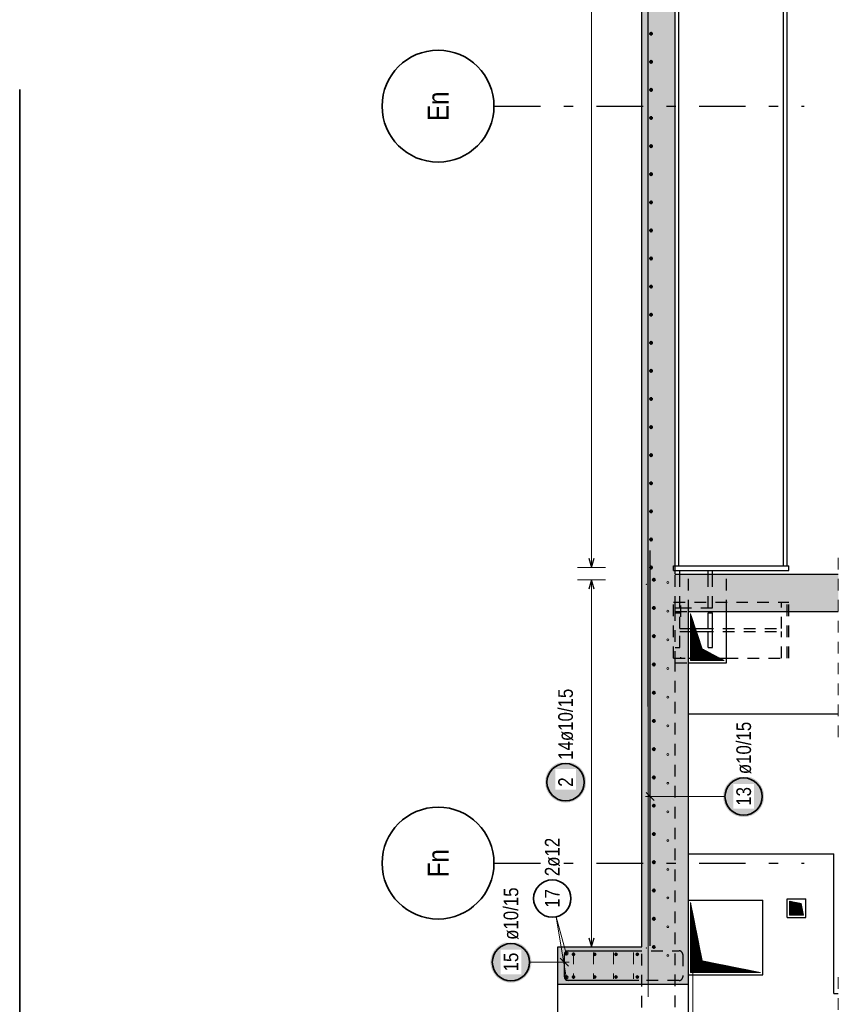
# Model space of a CAD drawing. Header units: millimetres. Extents: x 0 to 61.4, y -43.3 to 42.
# Tile 19 of 21: x 31 to 39.8, y 10.4 to 20.9. Entities that reach past the tile are written whole.
import ezdxf
from ezdxf.enums import TextEntityAlignment as Align

# ---------------------------------------------------------------- set-up
doc = ezdxf.new("R2010")
doc.units = ezdxf.units.MM
doc.linetypes.add('DASHDOTX2', pattern=[2, 1, -0.5, 0, -0.5])
doc.linetypes.add('HIDDEN', pattern=[0.375, 0.25, -0.125])
for name, color, linetype, lineweight in [('Achsen', 7, 'Continuous', 20), ('Geschnittene Kanten', 7, 'Continuous', 20), ('nplo Bewehrung', 7, 'Continuous', 20), ('Schraffuren', 7, 'Continuous', 20)]:
    doc.layers.add(name, color=color, linetype=linetype, lineweight=lineweight)
doc.styles.add('Arial Narrow', font='ARIALN.TTF')
pattern_1 = [(45, (0, 0), (-0.00367695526, 0.00367695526), [])]

msp = doc.modelspace()

# ---------------------------------------------------------------- hatches: boundary and pattern name
at = {"lineweight": 25, "true_color": 0xffffff}
for points in [[(39.002, 12.581), (39.002, 12.589), (39.002, 12.596), (39.001, 12.604), (39, 12.612), (38.999, 12.619), (38.998, 12.627), (38.996, 12.634), (38.994, 12.642), (38.992, 12.649), (38.989, 12.656), (38.986, 12.663), (38.983, 12.67), (38.98, 12.677), (38.977, 12.684), (38.973, 12.691), (38.969, 12.698), (38.965, 12.704), (38.96, 12.71), (38.956, 12.716), (38.951, 12.722), (38.946, 12.728), (38.941, 12.734), (38.935, 12.739), (38.93, 12.745), (38.924, 12.75), (38.918, 12.754), (38.912, 12.759), (38.905, 12.763), (38.899, 12.768), (38.892, 12.772), (38.886, 12.775), (38.879, 12.779), (38.872, 12.782), (38.865, 12.785), (38.858, 12.788), (38.85, 12.79), (38.843, 12.792), (38.836, 12.794), (38.828, 12.796), (38.821, 12.798), (38.813, 12.799), (38.805, 12.8), (38.798, 12.8), (38.79, 12.801), (38.782, 12.801), (38.775, 12.801), (38.767, 12.8), (38.759, 12.8), (38.752, 12.799), (38.744, 12.798), (38.737, 12.796), (38.729, 12.794), (38.722, 12.792), (38.714, 12.79), (38.707, 12.788), (38.7, 12.785), (38.693, 12.782), (38.686, 12.779), (38.679, 12.775), (38.672, 12.772), (38.666, 12.768), (38.659, 12.763), (38.653, 12.759), (38.647, 12.754), (38.641, 12.75), (38.635, 12.745), (38.63, 12.739), (38.624, 12.734), (38.619, 12.728), (38.614, 12.722), (38.609, 12.716), (38.604, 12.71), (38.6, 12.704), (38.596, 12.698), (38.592, 12.691), (38.588, 12.684), (38.585, 12.677), (38.581, 12.67), (38.578, 12.663), (38.576, 12.656), (38.573, 12.649), (38.571, 12.642), (38.569, 12.634), (38.567, 12.627), (38.566, 12.619), (38.565, 12.612), (38.564, 12.604), (38.563, 12.596), (38.563, 12.589), (38.562, 12.581), (38.563, 12.573), (38.563, 12.566), (38.564, 12.558), (38.565, 12.55), (38.566, 12.543), (38.567, 12.535), (38.569, 12.528), (38.571, 12.52), (38.573, 12.513), (38.576, 12.506), (38.578, 12.499), (38.581, 12.492), (38.585, 12.485), (38.588, 12.478), (38.592, 12.471), (38.596, 12.464), (38.6, 12.458), (38.604, 12.452), (38.609, 12.446), (38.614, 12.44), (38.619, 12.434), (38.624, 12.428), (38.63, 12.423), (38.635, 12.418), (38.641, 12.412), (38.647, 12.408), (38.653, 12.403), (38.659, 12.399), (38.666, 12.394), (38.672, 12.39), (38.679, 12.387), (38.686, 12.383), (38.693, 12.38), (38.7, 12.377), (38.707, 12.374), (38.714, 12.372), (38.722, 12.37), (38.729, 12.368), (38.737, 12.366), (38.744, 12.364), (38.752, 12.363), (38.759, 12.362), (38.767, 12.362), (38.775, 12.361), (38.782, 12.361), (38.79, 12.361), (38.798, 12.362), (38.805, 12.362), (38.813, 12.363), (38.821, 12.364), (38.828, 12.366), (38.836, 12.368), (38.843, 12.37), (38.85, 12.372), (38.858, 12.374), (38.865, 12.377), (38.872, 12.38), (38.879, 12.383), (38.886, 12.387), (38.892, 12.39), (38.899, 12.394), (38.905, 12.399), (38.912, 12.403), (38.918, 12.408), (38.924, 12.412), (38.93, 12.418), (38.935, 12.423), (38.941, 12.428), (38.946, 12.434), (38.951, 12.44), (38.956, 12.446), (38.96, 12.452), (38.965, 12.458), (38.969, 12.464), (38.973, 12.471), (38.977, 12.478), (38.98, 12.485), (38.983, 12.492), (38.986, 12.499), (38.989, 12.506), (38.992, 12.513), (38.994, 12.52), (38.996, 12.528), (38.998, 12.535), (38.999, 12.543), (39, 12.55), (39.001, 12.558), (39.002, 12.566)], [(36.506, 10.804), (36.506, 10.812), (36.505, 10.82), (36.505, 10.827), (36.504, 10.835), (36.503, 10.842), (36.501, 10.85), (36.499, 10.858), (36.497, 10.865), (36.495, 10.872), (36.493, 10.88), (36.49, 10.887), (36.487, 10.894), (36.484, 10.901), (36.48, 10.908), (36.476, 10.914), (36.472, 10.921), (36.468, 10.927), (36.464, 10.934), (36.459, 10.94), (36.454, 10.946), (36.449, 10.951), (36.444, 10.957), (36.439, 10.963), (36.433, 10.968), (36.427, 10.973), (36.421, 10.978), (36.415, 10.982), (36.409, 10.987), (36.402, 10.991), (36.396, 10.995), (36.389, 10.999), (36.382, 11.002), (36.375, 11.005), (36.368, 11.008), (36.361, 11.011), (36.354, 11.014), (36.347, 11.016), (36.339, 11.018), (36.332, 11.019), (36.324, 11.021), (36.317, 11.022), (36.309, 11.023), (36.301, 11.024), (36.294, 11.024), (36.286, 11.024), (36.278, 11.024), (36.271, 11.024), (36.263, 11.023), (36.255, 11.022), (36.248, 11.021), (36.24, 11.019), (36.233, 11.018), (36.225, 11.016), (36.218, 11.014), (36.211, 11.011), (36.204, 11.008), (36.196, 11.005), (36.189, 11.002), (36.183, 10.999), (36.176, 10.995), (36.169, 10.991), (36.163, 10.987), (36.157, 10.982), (36.15, 10.978), (36.145, 10.973), (36.139, 10.968), (36.133, 10.963), (36.128, 10.957), (36.122, 10.951), (36.117, 10.946), (36.113, 10.94), (36.108, 10.934), (36.104, 10.927), (36.099, 10.921), (36.095, 10.914), (36.092, 10.908), (36.088, 10.901), (36.085, 10.894), (36.082, 10.887), (36.079, 10.88), (36.077, 10.872), (36.074, 10.865), (36.072, 10.858), (36.071, 10.85), (36.069, 10.842), (36.068, 10.835), (36.067, 10.827), (36.066, 10.82), (36.066, 10.812), (36.066, 10.804), (36.066, 10.797), (36.066, 10.789), (36.067, 10.781), (36.068, 10.774), (36.069, 10.766), (36.071, 10.759), (36.072, 10.751), (36.074, 10.744), (36.077, 10.736), (36.079, 10.729), (36.082, 10.722), (36.085, 10.715), (36.088, 10.708), (36.092, 10.701), (36.095, 10.694), (36.099, 10.688), (36.104, 10.681), (36.108, 10.675), (36.113, 10.669), (36.117, 10.663), (36.122, 10.657), (36.128, 10.651), (36.133, 10.646), (36.139, 10.641), (36.145, 10.636), (36.15, 10.631), (36.157, 10.626), (36.163, 10.622), (36.169, 10.618), (36.176, 10.614), (36.183, 10.61), (36.189, 10.607), (36.196, 10.603), (36.204, 10.6), (36.211, 10.598), (36.218, 10.595), (36.225, 10.593), (36.233, 10.591), (36.24, 10.589), (36.248, 10.588), (36.255, 10.586), (36.263, 10.585), (36.271, 10.585), (36.278, 10.584), (36.286, 10.584), (36.294, 10.584), (36.301, 10.585), (36.309, 10.585), (36.317, 10.586), (36.324, 10.588), (36.332, 10.589), (36.339, 10.591), (36.347, 10.593), (36.354, 10.595), (36.361, 10.598), (36.368, 10.6), (36.375, 10.603), (36.382, 10.607), (36.389, 10.61), (36.396, 10.614), (36.402, 10.618), (36.409, 10.622), (36.415, 10.626), (36.421, 10.631), (36.427, 10.636), (36.433, 10.641), (36.439, 10.646), (36.444, 10.651), (36.449, 10.657), (36.454, 10.663), (36.459, 10.669), (36.464, 10.675), (36.468, 10.681), (36.472, 10.688), (36.476, 10.694), (36.48, 10.701), (36.484, 10.708), (36.487, 10.715), (36.49, 10.722), (36.493, 10.729), (36.495, 10.736), (36.497, 10.744), (36.499, 10.751), (36.501, 10.759), (36.503, 10.766), (36.504, 10.774), (36.505, 10.781), (36.505, 10.789)]]:
    msp.add_hatch(color=7, dxfattribs=at).paths.add_polyline_path(points)
at = {"layer": 'Achsen', "lineweight": 13}
h = msp.add_hatch(dxfattribs=at)
h.set_pattern_fill('Mau', color=6, scale=0.01, angle=45, style=0, pattern_type=2)
h.set_pattern_definition(pattern_1)
h.paths.add_polyline_path([(38.574, 14.042), (38.339, 14.167), (38.214, 14.542), (38.214, 14.042)])
at = {"layer": 'Achsen', "lineweight": 25, "true_color": 0xffffff}
msp.add_hatch(color=7, dxfattribs=at).paths.add_polyline_path([(37.092, 12.735), (37.092, 12.743), (37.092, 12.751), (37.091, 12.758), (37.09, 12.766), (37.089, 12.774), (37.087, 12.781), (37.086, 12.789), (37.084, 12.796), (37.081, 12.803), (37.079, 12.811), (37.076, 12.818), (37.073, 12.825), (37.07, 12.832), (37.066, 12.839), (37.063, 12.845), (37.059, 12.852), (37.055, 12.858), (37.05, 12.865), (37.046, 12.871), (37.041, 12.877), (37.036, 12.883), (37.03, 12.888), (37.025, 12.894), (37.019, 12.899), (37.014, 12.904), (37.008, 12.909), (37.001, 12.913), (36.995, 12.918), (36.989, 12.922), (36.982, 12.926), (36.975, 12.93), (36.969, 12.933), (36.962, 12.936), (36.955, 12.939), (36.947, 12.942), (36.94, 12.945), (36.933, 12.947), (36.925, 12.949), (36.918, 12.951), (36.91, 12.952), (36.903, 12.953), (36.895, 12.954), (36.887, 12.955), (36.88, 12.955), (36.872, 12.955), (36.864, 12.955), (36.857, 12.955), (36.849, 12.954), (36.842, 12.953), (36.834, 12.952), (36.826, 12.951), (36.819, 12.949), (36.812, 12.947), (36.804, 12.945), (36.797, 12.942), (36.79, 12.939), (36.783, 12.936), (36.776, 12.933), (36.769, 12.93), (36.762, 12.926), (36.756, 12.922), (36.749, 12.918), (36.743, 12.913), (36.737, 12.909), (36.731, 12.904), (36.725, 12.899), (36.719, 12.894), (36.714, 12.888), (36.709, 12.883), (36.704, 12.877), (36.699, 12.871), (36.694, 12.865), (36.69, 12.858), (36.686, 12.852), (36.682, 12.845), (36.678, 12.839), (36.674, 12.832), (36.671, 12.825), (36.668, 12.818), (36.665, 12.811), (36.663, 12.803), (36.661, 12.796), (36.659, 12.789), (36.657, 12.781), (36.655, 12.774), (36.654, 12.766), (36.653, 12.758), (36.653, 12.751), (36.652, 12.743), (36.652, 12.735), (36.652, 12.728), (36.653, 12.72), (36.653, 12.712), (36.654, 12.705), (36.655, 12.697), (36.657, 12.69), (36.659, 12.682), (36.661, 12.675), (36.663, 12.667), (36.665, 12.66), (36.668, 12.653), (36.671, 12.646), (36.674, 12.639), (36.678, 12.632), (36.682, 12.625), (36.686, 12.619), (36.69, 12.612), (36.694, 12.606), (36.699, 12.6), (36.704, 12.594), (36.709, 12.588), (36.714, 12.583), (36.719, 12.577), (36.725, 12.572), (36.731, 12.567), (36.737, 12.562), (36.743, 12.557), (36.749, 12.553), (36.756, 12.549), (36.762, 12.545), (36.769, 12.541), (36.776, 12.538), (36.783, 12.534), (36.79, 12.531), (36.797, 12.529), (36.804, 12.526), (36.812, 12.524), (36.819, 12.522), (36.826, 12.52), (36.834, 12.519), (36.842, 12.518), (36.849, 12.517), (36.857, 12.516), (36.864, 12.516), (36.872, 12.515), (36.88, 12.516), (36.887, 12.516), (36.895, 12.517), (36.903, 12.518), (36.91, 12.519), (36.918, 12.52), (36.925, 12.522), (36.933, 12.524), (36.94, 12.526), (36.947, 12.529), (36.955, 12.531), (36.962, 12.534), (36.969, 12.538), (36.975, 12.541), (36.982, 12.545), (36.989, 12.549), (36.995, 12.553), (37.001, 12.557), (37.008, 12.562), (37.014, 12.567), (37.019, 12.572), (37.025, 12.577), (37.03, 12.583), (37.036, 12.588), (37.041, 12.594), (37.046, 12.6), (37.05, 12.606), (37.055, 12.612), (37.059, 12.619), (37.063, 12.625), (37.066, 12.632), (37.07, 12.639), (37.073, 12.646), (37.076, 12.653), (37.079, 12.66), (37.081, 12.667), (37.084, 12.675), (37.086, 12.682), (37.087, 12.69), (37.089, 12.697), (37.09, 12.705), (37.091, 12.712), (37.092, 12.72)])
at = {"layer": 'Achsen', "lineweight": 13}
h = msp.add_hatch(dxfattribs=at)
h.set_pattern_fill('Mau', color=6, scale=0.01, angle=45, style=0, pattern_type=2)
h.set_pattern_definition(pattern_1)
h.paths.add_polyline_path([(38.964, 10.693), (38.339, 10.818), (38.214, 11.443), (38.214, 10.693)])
h = msp.add_hatch(dxfattribs=at)
h.set_pattern_fill('Mau', color=6, scale=0.01, angle=45, style=0, pattern_type=2)
h.set_pattern_definition(pattern_1)
h.paths.add_polyline_path([(39.424, 11.309), (39.399, 11.434), (39.274, 11.459), (39.274, 11.309)])
at = {"layer": 'Schraffuren', "lineweight": 13, "true_color": 0xd7ffd7}
for points in [[(37.689, 10.567), (38.189, 10.567), (38.189, 14.967), (38.049, 14.967), (38.049, 37.387), (37.689, 37.387)], [(38.189, 14.567), (39.798, 14.567), (39.798, 14.967), (38.189, 14.967)], [(36.789, 10.567), (37.689, 10.567), (37.689, 10.967), (36.789, 10.967)]]:
    msp.add_hatch(color=254, dxfattribs=at).paths.add_polyline_path(points)

# ---------------------------------------------------------------- linework, layer by layer
at = {"color": 3, "linetype": 'Continuous', "lineweight": 25}
for p, q in [((39.249, 15.057), (39.249, 37.287)), ((39.211, 15.057), (39.211, 37.275)), ((38.087, 15.057), (38.087, 36.787)), ((38.049, 15.057), (39.269, 15.057)), ((38.049, 15.007), (39.269, 15.007)), ((38.097, 14.967), (38.097, 15.007)), ((38.401, 14.967), (38.401, 15.007)), ((38.449, 14.967), (38.449, 15.007)), ((39.269, 15.007), (39.269, 15.057)), ((38.401, 14.382), (38.401, 14.553)), ((38.401, 14.553), (38.449, 14.553)), ((38.449, 14.181), (38.449, 14.553)), ((38.599, 14.017), (38.599, 14.567)), ((38.189, 14.382), (38.401, 14.382)), ((38.189, 14.353), (38.401, 14.353)), ((38.401, 14.181), (38.401, 14.353)), ((38.401, 14.181), (38.449, 14.181)), ((38.189, 14.067), (38.599, 14.067)), ((38.189, 14.017), (38.599, 14.017)), ((38.189, 11.967), (39.749, 11.967)), ((39.749, 10.467), (39.749, 11.967)), ((38.189, 11.468), (38.989, 11.468)), ((38.989, 10.668), (38.989, 11.468)), ((39.249, 11.284), (39.249, 11.484)), ((39.249, 11.484), (39.449, 11.484)), ((39.449, 11.284), (39.449, 11.484)), ((39.249, 11.284), (39.449, 11.284)), ((36.789, 7.567), (36.789, 10.567)), ((38.189, 10.668), (38.989, 10.668)), ((38.189, 7.567), (38.189, 10.567)), ((39.749, 10.467), (39.798, 10.467))]:
    msp.add_line(p, q, dxfattribs=at)
at = {"color": 5, "linetype": 'Continuous', "lineweight": 18, "ltscale": 0.5}
for p, q in [((37.15, 36.737), (37.15, 15.037)), ((37, 15.037), (37.3, 15.037)), ((38.582, 12.581), (37.73, 12.581)), ((36.879, 10.898), (36.771, 11.291)), ((36.879, 10.642), (36.771, 11.291)), ((36.486, 10.804), (36.909, 10.804))]:
    msp.add_line(p, q, dxfattribs=at)
at = {"color": 9, "linetype": 'Continuous', "lineweight": 0, "ltscale": 0.5}
msp.add_line((37.759, 10.434), (37.759, 35.634), dxfattribs=at)
at = {"color": 2, "linetype": 'Continuous', "lineweight": 35, "ltscale": 0.5}
msp.add_line((31.015, 3.567), (31.015, 20.167), dxfattribs=at)
at = {"color": 3, "linetype": 'Continuous', "lineweight": 25, "ltscale": 0.5}
for p, q in [((37.78, 10.979), (37.78, 15.219)), ((37.123, 15.137), (37.15, 15.037)), ((37.15, 15.037), (37.177, 15.137)), ((37.736, 12.625), (37.824, 12.537)), ((36.859, 10.647), (36.859, 10.887)), ((36.899, 10.927), (37.659, 10.927)), ((36.904, 10.76), (36.815, 10.848)), ((37.659, 10.607), (36.899, 10.607))]:
    msp.add_line(p, q, dxfattribs=at)
at = {"color": 5, "linetype": 'HIDDEN', "lineweight": 18, "ltscale": 0.5}
for p, q in [((39.798, 13.217), (39.798, 15.217)), ((39.798, 3.317), (39.798, 10.717))]:
    msp.add_line(p, q, dxfattribs=at)
at = {"color": 3, "linetype": 'HIDDEN', "lineweight": 25, "ltscale": 0.5}
for p, q in [((38.029, 15.007), (38.029, 15.057)), ((38.029, 15.057), (38.049, 15.057)), ((38.029, 15.007), (38.049, 15.007)), ((38.049, 14.607), (38.049, 14.967)), ((38.097, 14.607), (38.097, 14.967)), ((38.189, 14.567), (38.189, 14.967)), ((38.401, 14.607), (38.401, 14.967)), ((38.449, 14.607), (38.449, 14.967)), ((38.599, 14.567), (38.599, 14.967)), ((38.029, 14.067), (38.029, 14.667)), ((38.029, 14.667), (39.269, 14.667)), ((38.049, 14.567), (38.049, 14.607)), ((38.049, 14.607), (38.097, 14.607)), ((38.097, 14.607), (38.401, 14.607)), ((38.109, 14.507), (38.109, 14.667)), ((38.401, 14.607), (38.449, 14.607)), ((39.189, 14.383), (39.189, 14.667)), ((39.249, 14.067), (39.249, 14.667)), ((39.269, 14.067), (39.269, 14.667)), ((38.049, 14.017), (38.049, 14.567)), ((38.049, 14.567), (38.189, 14.567)), ((38.049, 14.553), (38.097, 14.553)), ((38.097, 14.382), (38.097, 14.553)), ((38.097, 14.382), (38.189, 14.382)), ((38.109, 14.383), (39.189, 14.383)), ((38.097, 14.181), (38.097, 14.353)), ((38.097, 14.353), (38.189, 14.353)), ((38.109, 14.352), (39.189, 14.352)), ((39.189, 14.067), (39.189, 14.352)), ((38.049, 14.181), (38.097, 14.181)), ((38.029, 14.067), (38.189, 14.067)), ((38.109, 14.067), (38.109, 14.077)), ((38.599, 14.067), (39.269, 14.067)), ((38.049, 3.572), (38.049, 14.017)), ((38.049, 14.017), (38.189, 14.017)), ((37.689, 7.167), (37.689, 10.967))]:
    msp.add_line(p, q, dxfattribs=at)
at = {"color": 10, "linetype": 'HIDDEN', "ltscale": 0.5}
for p, q in [((36.889, 10.927), (38.089, 10.927)), ((38.129, 10.887), (38.129, 10.647)), ((38.089, 10.607), (36.889, 10.607))]:
    msp.add_line(p, q, dxfattribs=at)
at = {"color": 6, "linetype": 'HIDDEN', "lineweight": 13, "ltscale": 0.5}
for p, q in [((36.957, 10.907), (36.957, 10.627)), ((37.172, 10.907), (37.172, 10.627)), ((37.387, 10.907), (37.387, 10.627)), ((37.601, 10.907), (37.601, 10.627))]:
    msp.add_line(p, q, dxfattribs=at)
at = {"color": 4, "linetype": 'Continuous', "lineweight": 50, "ltscale": 0.5}
for centre, radius in [((37.789, 20.764), 0.01), ((37.789, 20.764), 0.01), ((37.789, 20.764), 0.009), ((37.789, 20.764), 0.007), ((37.789, 20.764), 0.005), ((37.789, 20.764), 0.003), ((37.789, 20.764), 0.001), ((37.789, 20.462), 0.01), ((37.789, 20.462), 0.01), ((37.789, 20.462), 0.009), ((37.789, 20.462), 0.007), ((37.789, 20.462), 0.005), ((37.789, 20.462), 0.003), ((37.789, 20.462), 0.001), ((37.789, 20.161), 0.01), ((37.789, 20.161), 0.01), ((37.789, 20.161), 0.009), ((37.789, 20.161), 0.007), ((37.789, 20.161), 0.005), ((37.789, 20.161), 0.003), ((37.789, 20.161), 0.001), ((37.789, 19.86), 0.01), ((37.789, 19.86), 0.01), ((37.789, 19.86), 0.009), ((37.789, 19.86), 0.007), ((37.789, 19.86), 0.005), ((37.789, 19.86), 0.003), ((37.789, 19.86), 0.001), ((37.789, 19.558), 0.01), ((37.789, 19.558), 0.01), ((37.789, 19.558), 0.009), ((37.789, 19.558), 0.007), ((37.789, 19.558), 0.005), ((37.789, 19.558), 0.003), ((37.789, 19.558), 0.001), ((37.789, 19.257), 0.01), ((37.789, 19.257), 0.01), ((37.789, 19.257), 0.009), ((37.789, 19.257), 0.007), ((37.789, 19.257), 0.005), ((37.789, 19.257), 0.003), ((37.789, 19.257), 0.001), ((37.789, 18.955), 0.01), ((37.789, 18.955), 0.01), ((37.789, 18.955), 0.009), ((37.789, 18.955), 0.007), ((37.789, 18.955), 0.005), ((37.789, 18.955), 0.003), ((37.789, 18.955), 0.001), ((37.789, 18.654), 0.01), ((37.789, 18.654), 0.01), ((37.789, 18.654), 0.009), ((37.789, 18.654), 0.007), ((37.789, 18.654), 0.005), ((37.789, 18.654), 0.003), ((37.789, 18.654), 0.001), ((37.789, 18.353), 0.01), ((37.789, 18.353), 0.01), ((37.789, 18.353), 0.009), ((37.789, 18.353), 0.007), ((37.789, 18.353), 0.005), ((37.789, 18.353), 0.003), ((37.789, 18.353), 0.001), ((37.789, 18.051), 0.01), ((37.789, 18.051), 0.01), ((37.789, 18.051), 0.009), ((37.789, 18.051), 0.007), ((37.789, 18.051), 0.005), ((37.789, 18.051), 0.003), ((37.789, 18.051), 0.001), ((37.789, 17.75), 0.01), ((37.789, 17.75), 0.01), ((37.789, 17.75), 0.009), ((37.789, 17.75), 0.007), ((37.789, 17.75), 0.005), ((37.789, 17.75), 0.003), ((37.789, 17.75), 0.001), ((37.789, 17.448), 0.01), ((37.789, 17.448), 0.01), ((37.789, 17.448), 0.009), ((37.789, 17.448), 0.007), ((37.789, 17.448), 0.005), ((37.789, 17.448), 0.003), ((37.789, 17.448), 0.001), ((37.789, 17.147), 0.01), ((37.789, 17.147), 0.01), ((37.789, 17.147), 0.009), ((37.789, 17.147), 0.007), ((37.789, 17.147), 0.005), ((37.789, 17.147), 0.003), ((37.789, 17.147), 0.001), ((37.789, 16.846), 0.01), ((37.789, 16.846), 0.01), ((37.789, 16.846), 0.009), ((37.789, 16.846), 0.007), ((37.789, 16.846), 0.005), ((37.789, 16.846), 0.003), ((37.789, 16.846), 0.001), ((37.789, 16.544), 0.01), ((37.789, 16.544), 0.01), ((37.789, 16.544), 0.009), ((37.789, 16.544), 0.007), ((37.789, 16.544), 0.005), ((37.789, 16.544), 0.003), ((37.789, 16.544), 0.001), ((37.789, 16.243), 0.01), ((37.789, 16.243), 0.01), ((37.789, 16.243), 0.009), ((37.789, 16.243), 0.007), ((37.789, 16.243), 0.005), ((37.789, 16.243), 0.003), ((37.789, 16.243), 0.001), ((37.789, 15.941), 0.01), ((37.789, 15.941), 0.01), ((37.789, 15.941), 0.009), ((37.789, 15.941), 0.007), ((37.789, 15.941), 0.005), ((37.789, 15.941), 0.003), ((37.789, 15.941), 0.001), ((37.789, 15.64), 0.01), ((37.789, 15.64), 0.01), ((37.789, 15.64), 0.009), ((37.789, 15.64), 0.007), ((37.789, 15.64), 0.005), ((37.789, 15.64), 0.003), ((37.789, 15.64), 0.001), ((37.789, 15.339), 0.01), ((37.789, 15.339), 0.01), ((37.789, 15.339), 0.009), ((37.789, 15.339), 0.007), ((37.789, 15.339), 0.005), ((37.789, 15.339), 0.003), ((37.789, 15.339), 0.001), ((37.789, 15.037), 0.01), ((37.789, 15.037), 0.01), ((37.789, 15.037), 0.009), ((37.789, 15.037), 0.007), ((37.789, 15.037), 0.005), ((37.789, 15.037), 0.003), ((37.789, 15.037), 0.001), ((36.879, 10.898), 0.012), ((36.879, 10.898), 0.012), ((36.879, 10.898), 0.0108), ((36.879, 10.898), 0.0084), ((36.879, 10.898), 0.006), ((36.879, 10.898), 0.0036), ((36.879, 10.898), 0.0012), ((36.957, 10.889), 0.008), ((36.957, 10.889), 0.008), ((36.957, 10.889), 0.0072), ((36.957, 10.889), 0.0056), ((36.957, 10.889), 0.004), ((36.957, 10.889), 0.0024), ((36.957, 10.889), 0.0008), ((37.185, 10.889), 0.008), ((37.185, 10.889), 0.008), ((37.185, 10.889), 0.0072), ((37.185, 10.889), 0.0056), ((37.185, 10.889), 0.004), ((37.185, 10.889), 0.0024), ((37.185, 10.889), 0.0008), ((37.413, 10.889), 0.008), ((37.413, 10.889), 0.008), ((37.413, 10.889), 0.0072), ((37.413, 10.889), 0.0056), ((37.413, 10.889), 0.004), ((37.413, 10.889), 0.0024), ((37.413, 10.889), 0.0008), ((37.641, 10.889), 0.008), ((37.641, 10.889), 0.008), ((37.641, 10.889), 0.0072), ((37.641, 10.889), 0.0056), ((37.641, 10.889), 0.004), ((37.641, 10.889), 0.0024), ((37.641, 10.889), 0.0008), ((36.879, 10.642), 0.012), ((36.879, 10.642), 0.012), ((36.879, 10.642), 0.0108), ((36.879, 10.642), 0.0084), ((36.879, 10.642), 0.006), ((36.879, 10.642), 0.0036), ((36.879, 10.642), 0.0012), ((36.957, 10.645), 0.008), ((36.957, 10.645), 0.008), ((36.957, 10.645), 0.0072), ((36.957, 10.645), 0.0056), ((36.957, 10.645), 0.004), ((36.957, 10.645), 0.0024), ((36.957, 10.645), 0.0008), ((37.185, 10.645), 0.008), ((37.185, 10.645), 0.008), ((37.185, 10.645), 0.0072), ((37.185, 10.645), 0.0056), ((37.185, 10.645), 0.004), ((37.185, 10.645), 0.0024), ((37.185, 10.645), 0.0008), ((37.413, 10.645), 0.008), ((37.413, 10.645), 0.008), ((37.413, 10.645), 0.0072), ((37.413, 10.645), 0.0056), ((37.413, 10.645), 0.004), ((37.413, 10.645), 0.0024), ((37.413, 10.645), 0.0008), ((37.641, 10.645), 0.008), ((37.641, 10.645), 0.008), ((37.641, 10.645), 0.0072), ((37.641, 10.645), 0.0056), ((37.641, 10.645), 0.004), ((37.641, 10.645), 0.0024), ((37.641, 10.645), 0.0008)]:
    msp.add_circle(centre, radius, dxfattribs=at)
at = {"color": 9, "linetype": 'Continuous', "lineweight": 0}
for centre in [(37.689, 14.967), (37.739, 14.857), (37.689, 14.017), (37.739, 10.957), (37.719, 10.567)]:
    msp.add_circle(centre, 0.00222, dxfattribs=at)
at = {"color": 2, "linetype": 'Continuous', "lineweight": 35, "ltscale": 0.5}
for centre in [(38.782, 12.581), (36.729, 11.487), (36.286, 10.804)]:
    msp.add_circle(centre, 0.2, dxfattribs=at)
at = {"color": 3, "linetype": 'Continuous', "lineweight": 25, "ltscale": 0.5}
for centre, start, end in [((36.899, 10.887), 90, 180), ((36.899, 10.647), 180, 270)]:
    msp.add_arc(centre, 0.04, start, end, dxfattribs=at)
at = {"color": 10, "linetype": 'HIDDEN', "ltscale": 0.5}
for centre, start, end in [((38.089, 10.887), 0, 90), ((38.089, 10.647), 270, 0)]:
    msp.add_arc(centre, 0.04, start, end, dxfattribs=at)
at = {"layer": 'Achsen', "color": 3, "linetype": 'Continuous', "lineweight": 25, "ltscale": 0.5}
for p, q in [((37.759, 13.547), (37.759, 36.747)), ((37.15, 14.907), (37.123, 14.807)), ((37.177, 14.807), (37.15, 14.907)), ((37.123, 11.067), (37.15, 10.967)), ((37.15, 10.967), (37.177, 11.067))]:
    msp.add_line(p, q, dxfattribs=at)
at = {"layer": 'Achsen', "color": 3, "linetype": 'DASHDOTX2', "lineweight": 25, "ltscale": 0.5}
for p, q in [((36.104, 19.987), (39.43, 19.987)), ((36.104, 11.867), (39.43, 11.867))]:
    msp.add_line(p, q, dxfattribs=at)
at = {"layer": 'Achsen', "color": 5, "linetype": 'Continuous', "lineweight": 18, "ltscale": 0.5}
for p, q in [((37.3, 14.907), (37, 14.907)), ((37.15, 10.967), (37.15, 14.907)), ((37, 10.967), (37.3, 10.967))]:
    msp.add_line(p, q, dxfattribs=at)
at = {"layer": 'Achsen', "color": 6, "linetype": 'Continuous', "lineweight": 13}
for p, q in [((38.214, 14.042), (38.214, 14.542)), ((38.339, 14.167), (38.214, 14.542)), ((38.574, 14.042), (38.339, 14.167)), ((38.574, 14.042), (38.214, 14.042)), ((38.214, 10.693), (38.214, 11.443)), ((38.339, 10.818), (38.214, 11.443)), ((39.274, 11.309), (39.274, 11.459)), ((39.399, 11.434), (39.274, 11.459)), ((39.424, 11.309), (39.399, 11.434)), ((39.424, 11.309), (39.274, 11.309)), ((38.964, 10.693), (38.339, 10.818)), ((38.964, 10.693), (38.214, 10.693))]:
    msp.add_line(p, q, dxfattribs=at)
at = {"layer": 'Achsen', "color": 2, "linetype": 'Continuous', "lineweight": 35}
for centre in [(35.504, 19.987), (35.504, 11.867)]:
    msp.add_circle(centre, 0.6, dxfattribs=at)
at = {"layer": 'Achsen', "color": 4, "linetype": 'Continuous', "lineweight": 50, "ltscale": 0.5}
for centre, radius in [((37.819, 14.907), 0.01), ((37.819, 14.907), 0.01), ((37.819, 14.907), 0.009), ((37.819, 14.907), 0.007), ((37.819, 14.907), 0.005), ((37.819, 14.907), 0.003), ((37.819, 14.907), 0.001), ((37.819, 14.604), 0.01), ((37.819, 14.604), 0.01), ((37.819, 14.604), 0.009), ((37.819, 14.604), 0.007), ((37.819, 14.604), 0.005), ((37.819, 14.604), 0.003), ((37.819, 14.604), 0.001), ((37.819, 14.301), 0.01), ((37.819, 14.301), 0.01), ((37.819, 14.301), 0.009), ((37.819, 14.301), 0.007), ((37.819, 14.301), 0.005), ((37.819, 14.301), 0.003), ((37.819, 14.301), 0.001), ((37.819, 13.998), 0.01), ((37.819, 13.998), 0.01), ((37.819, 13.998), 0.009), ((37.819, 13.998), 0.007), ((37.819, 13.998), 0.005), ((37.819, 13.998), 0.003), ((37.819, 13.998), 0.001), ((37.819, 13.695), 0.01), ((37.819, 13.695), 0.01), ((37.819, 13.695), 0.009), ((37.819, 13.695), 0.007), ((37.819, 13.695), 0.005), ((37.819, 13.695), 0.003), ((37.819, 13.695), 0.001), ((37.819, 13.392), 0.01), ((37.819, 13.392), 0.01), ((37.819, 13.392), 0.009), ((37.819, 13.392), 0.007), ((37.819, 13.392), 0.005), ((37.819, 13.392), 0.003), ((37.819, 13.392), 0.001), ((37.819, 13.089), 0.01), ((37.819, 13.089), 0.01), ((37.819, 13.089), 0.009), ((37.819, 13.089), 0.007), ((37.819, 13.089), 0.005), ((37.819, 13.089), 0.003), ((37.819, 13.089), 0.001), ((37.819, 12.786), 0.01), ((37.819, 12.786), 0.01), ((37.819, 12.786), 0.009), ((37.819, 12.786), 0.007), ((37.819, 12.786), 0.005), ((37.819, 12.786), 0.003), ((37.819, 12.786), 0.001), ((37.819, 12.483), 0.01), ((37.819, 12.483), 0.01), ((37.819, 12.483), 0.009), ((37.819, 12.483), 0.007), ((37.819, 12.483), 0.005), ((37.819, 12.483), 0.003), ((37.819, 12.483), 0.001), ((37.819, 12.179), 0.01), ((37.819, 12.179), 0.01), ((37.819, 12.179), 0.009), ((37.819, 12.179), 0.007), ((37.819, 12.179), 0.005), ((37.819, 12.179), 0.003), ((37.819, 12.179), 0.001), ((37.819, 11.876), 0.01), ((37.819, 11.876), 0.01), ((37.819, 11.876), 0.009), ((37.819, 11.876), 0.007), ((37.819, 11.876), 0.005), ((37.819, 11.876), 0.003), ((37.819, 11.876), 0.001), ((37.819, 11.573), 0.01), ((37.819, 11.573), 0.01), ((37.819, 11.573), 0.009), ((37.819, 11.573), 0.007), ((37.819, 11.573), 0.005), ((37.819, 11.573), 0.003), ((37.819, 11.573), 0.001), ((37.819, 11.27), 0.01), ((37.819, 11.27), 0.01), ((37.819, 11.27), 0.009), ((37.819, 11.27), 0.007), ((37.819, 11.27), 0.005), ((37.819, 11.27), 0.003), ((37.819, 11.27), 0.001), ((37.819, 10.967), 0.01), ((37.819, 10.967), 0.01), ((37.819, 10.967), 0.009), ((37.819, 10.967), 0.007), ((37.819, 10.967), 0.005), ((37.819, 10.967), 0.003), ((37.819, 10.967), 0.001)]:
    msp.add_circle(centre, radius, dxfattribs=at)
at = {"layer": 'Achsen', "color": 2, "linetype": 'Continuous', "lineweight": 35, "ltscale": 0.5}
msp.add_circle((36.872, 12.735), 0.2, dxfattribs=at)
at = {"layer": 'Geschnittene Kanten', "color": 3, "linetype": 'Continuous', "lineweight": 25}
for p, q in [((37.689, 10.967), (37.689, 36.787)), ((38.049, 14.967), (38.049, 36.787)), ((38.049, 14.967), (38.189, 14.967)), ((38.189, 14.967), (39.798, 14.967)), ((38.189, 10.567), (38.189, 14.567)), ((38.189, 14.567), (39.798, 14.567)), ((36.789, 10.567), (36.789, 10.967)), ((36.789, 10.967), (37.689, 10.967)), ((36.789, 10.567), (37.689, 10.567)), ((37.689, 10.567), (38.189, 10.567))]:
    msp.add_line(p, q, dxfattribs=at)
at = {"layer": 'nplo Bewehrung', "color": 9, "linetype": 'Continuous', "lineweight": 0, "ltscale": 0.5}
for p, q in [((38.237, 9.827), (38.237, 10.927)), ((38.237, 10.627), (38.237, 10.907))]:
    msp.add_line(p, q, dxfattribs=at)
for centre in [(37.969, 14.877), (37.969, 14.877), (37.969, 14.57), (37.969, 14.57), (37.969, 14.262), (37.969, 14.262), (37.969, 13.954), (37.969, 13.954), (37.969, 13.646), (37.969, 13.646), (37.969, 13.339), (37.969, 13.339), (37.969, 13.031), (37.969, 13.031), (37.969, 12.723), (37.969, 12.723), (37.969, 12.416), (37.969, 12.416), (37.969, 12.108), (37.969, 12.108), (37.969, 11.8), (37.969, 11.8), (37.969, 11.493), (37.969, 11.493), (37.969, 11.185), (37.969, 11.185), (37.969, 10.877), (37.969, 10.877)]:
    msp.add_circle(centre, 0.01, dxfattribs=at)

# ---------------------------------------------------------------- texts
at = {"color": 2, "lineweight": 35, "char_height": 0.1575, "attachment_point": 1, "rotation": 90, "line_spacing_factor": 0.9, "style": 'Arial Narrow'}
for s, insert in [('2ø12', (36.65, 11.727)), ('17', (36.65, 11.388))]:
    msp.add_mtext(s, dxfattribs=dict(at, insert=insert))
at = {"layer": 'Achsen', "color": 4, "lineweight": 50, "style": 'Arial Narrow'}
for s, p in [('En', (35.504, 19.986)), ('Fn', (35.504, 11.866))]:
    msp.add_text(s, height=0.225, rotation=90, dxfattribs=at).set_placement(p, align=Align.MIDDLE_CENTER)

# ---------------------------------------------------------------- next in the draw order: texts
at = {"color": 2, "lineweight": 35, "char_height": 0.1575, "attachment_point": 1, "rotation": 90, "line_spacing_factor": 0.9, "style": 'Arial Narrow', "bg_fill": 3, "box_fill_scale": 1.2, "bg_fill_color": 256, "bg_fill_true_color": 13158600, "bg_fill_transparency": 0}
for s, insert in [('ø10/15', (38.704, 12.821)), ('13', (38.704, 12.482)), ('ø10/15', (36.207, 11.044)), ('15', (36.207, 10.705))]:
    msp.add_mtext(s, dxfattribs=dict(at, insert=insert))
at = {"layer": 'Achsen', "color": 2, "lineweight": 35, "attachment_point": 1, "rotation": 90, "line_spacing_factor": 0.9, "style": 'Arial Narrow', "bg_fill": 3, "box_fill_scale": 1.2, "bg_fill_color": 256, "bg_fill_true_color": 13158600, "bg_fill_transparency": 0}
for s, insert, char_height in [('14ø10/15', (36.793, 12.975), 0.1575), ('2', (36.793, 12.686), 0.158)]:
    msp.add_mtext(s, dxfattribs=dict(at, insert=insert, char_height=char_height))

# ---------------------------------------------------------------- next in the draw order: linework, layer by layer
at = {"color": 3, "linetype": 'Continuous', "lineweight": 25}
msp.add_line((38.189, 13.467), (39.798, 13.467), dxfattribs=at)

doc.saveas('drawing.dxf')
